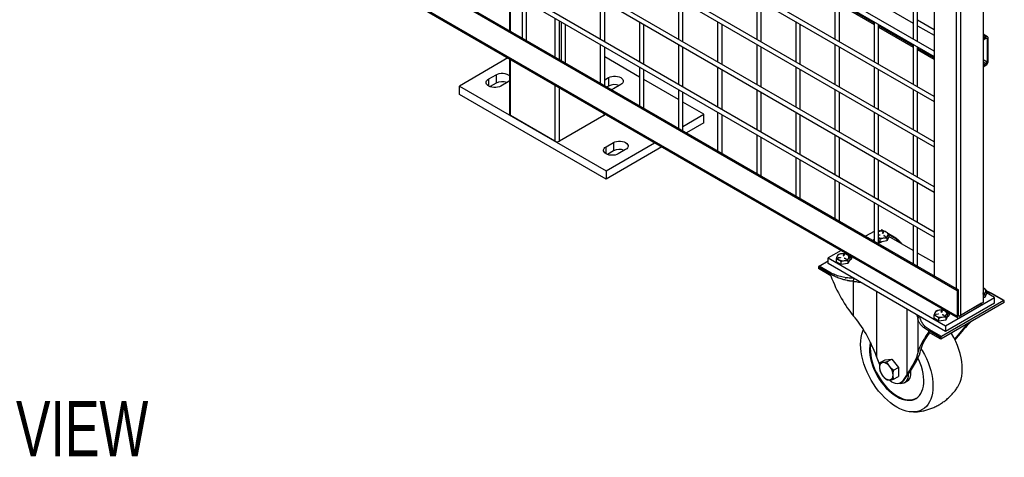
# Model space of a CAD drawing. Header units: inches. Extents: x 0.2 to 10.8, y 0.2 to 8.2.
# Tile 29 of 42: x 8.116 to 9.599, y 4.278 to 4.937. Entities that reach past the tile are written whole.
import ezdxf

# ---------------------------------------------------------------- set-up
doc = ezdxf.new("R2010")
doc.units = ezdxf.units.IN
doc.header["$MEASUREMENT"] = 0
doc.layers.add('DIMENSIONS', color=140, linetype='Continuous', lineweight=25)
doc.styles.add('SLDTEXTSTYLE0', font='TXT', dxfattribs={"width": 0.7})

# ---------------------------------------------------------------- blocks, each defined once
blk = doc.blocks.new('SW_NOTE_0')
at = {"layer": 'DIMENSIONS', "color": 0, "insert": (0, 0.859), "char_height": 0.66667, "attachment_point": 1, "style": 'SLDTEXTSTYLE0'}
blk.add_mtext('ISOMETRIC VIEW', dxfattribs=at)
blk = doc.blocks.new('ISOMETRIC_VIEW')
at = {"layer": 'DIMENSIONS', "color": 140}
blk.add_blockref('SW_NOTE_0', (0, -0.097), dxfattribs=at)

msp = doc.modelspace()

# ---------------------------------------------------------------- linework, layer by layer
for p, q in [((9.56671, 6.75262), (9.56671, 4.51138)), ((9.53327, 4.49208), (9.53327, 6.73332)), ((9.49305, 6.71009), (9.49305, 4.55146)), ((9.52648, 6.69079), (9.52648, 4.53216)), ((9.49305, 4.88948), (8.19144, 5.64088)), ((8.19144, 5.63318), (9.49305, 4.88178)), ((9.49305, 4.82143), (8.19144, 5.57284)), ((8.19144, 5.56514), (9.49305, 4.81374)), ((9.49305, 4.75339), (8.19144, 5.50479)), ((8.19144, 5.49709), (9.49305, 4.74569)), ((9.49305, 4.68534), (8.19144, 5.43674)), ((8.19144, 5.42905), (9.49305, 4.67765)), ((9.49305, 4.6173), (8.19144, 5.3687)), ((8.19144, 5.361), (9.49305, 4.6096)), ((8.15249, 5.32535), (9.52988, 4.5302)), ((9.52776, 4.52898), (8.15037, 5.32412)), ((9.52776, 4.49037), (8.15037, 5.28551)), ((8.15137, 5.28332), (9.52875, 4.48817)), ((8.85367, 4.97871), (8.85367, 4.92057)), ((8.85514, 4.91972), (8.85514, 4.97786)), ((8.87231, 4.96795), (8.87231, 4.90981)), ((8.87898, 4.90596), (8.87898, 4.9641)), ((8.99016, 4.96796), (8.99016, 4.90761)), ((8.99683, 4.90376), (8.99683, 4.96411)), ((8.99684, 4.90375), (8.99684, 4.9641)), ((9.10801, 4.96797), (9.10801, 4.90762)), ((9.11468, 4.90377), (9.11468, 4.96412)), ((9.22586, 4.96798), (9.22586, 4.90763)), ((9.23253, 4.90378), (9.23253, 4.96413)), ((9.34371, 4.96799), (9.34371, 4.90764)), ((9.35038, 4.90379), (9.35038, 4.96414)), ((9.40264, 4.93161), (9.35038, 4.96178)), ((9.35038, 4.96005), (9.40264, 4.92989)), ((9.40931, 4.96196), (9.46156, 4.93179)), ((9.46156, 4.968), (9.46156, 4.90765)), ((9.46823, 4.90381), (9.46823, 4.96415)), ((8.92172, 4.93942), (8.92172, 4.88128)), ((8.92879, 4.8772), (8.92879, 4.93534)), ((8.93123, 4.93393), (8.93123, 4.87579)), ((8.9379, 4.87194), (8.9379, 4.93008)), ((9.04909, 4.93394), (9.04909, 4.87359)), ((9.05575, 4.86974), (9.05575, 4.93009)), ((9.16694, 4.93395), (9.16694, 4.8736)), ((9.1736, 4.86976), (9.1736, 4.9301)), ((9.28479, 4.93396), (9.28479, 4.87362)), ((9.29145, 4.86977), (9.29145, 4.93011)), ((9.40264, 4.93397), (9.40264, 4.87363)), ((9.40931, 4.86978), (9.40931, 4.93013)), ((9.46156, 4.8976), (9.40931, 4.92776)), ((9.40931, 4.92604), (9.46156, 4.89587)), ((9.49305, 4.92195), (9.46823, 4.93627)), ((9.46823, 4.92794), (9.49305, 4.91361)), ((9.57352, 4.91141), (9.56671, 4.91534)), ((9.56671, 4.91361), (9.57096, 4.91115)), ((9.57096, 4.91115), (9.56671, 4.9087)), ((8.99016, 4.89991), (8.99016, 4.84177)), ((8.99683, 4.83792), (8.99683, 4.89606)), ((8.99684, 4.83791), (8.99684, 4.89605)), ((9.10801, 4.89992), (9.10801, 4.83958)), ((9.11468, 4.83573), (9.11468, 4.89607)), ((9.22586, 4.89993), (9.22586, 4.83959)), ((9.23253, 4.83574), (9.23253, 4.89609)), ((9.34371, 4.89995), (9.34371, 4.8396)), ((9.35038, 4.83575), (9.35038, 4.8961)), ((9.46156, 4.89996), (9.46156, 4.83961)), ((9.46823, 4.83576), (9.46823, 4.89611)), ((9.56671, 4.90657), (9.57096, 4.90903)), ((9.57273, 4.90801), (9.57096, 4.90903)), ((9.57273, 4.90801), (9.57273, 4.87381)), ((9.57457, 4.87488), (9.57457, 4.90907)), ((9.04909, 4.85075), (8.99684, 4.88091)), ((9.49305, 4.87942), (9.46823, 4.89375)), ((9.46823, 4.89202), (9.49305, 4.87769)), ((8.85105, 4.8794), (8.77794, 4.8372)), ((8.85367, 4.87788), (8.85367, 4.79468)), ((8.85514, 4.79263), (8.85514, 4.87704)), ((9.04909, 4.8659), (9.04909, 4.80776)), ((9.16694, 4.86591), (9.16694, 4.80556)), ((9.28479, 4.86592), (9.28479, 4.80557)), ((9.40264, 4.86593), (9.40264, 4.80558)), ((9.56671, 4.87729), (9.57273, 4.87381)), ((9.57096, 4.87075), (9.56671, 4.87321)), ((9.57096, 4.87075), (9.56671, 4.8683)), ((9.56671, 4.86617), (9.57096, 4.86863)), ((8.82214, 4.84783), (8.83319, 4.85421)), ((8.83319, 4.85421), (8.83319, 4.84145)), ((8.99684, 4.84663), (9.0026, 4.84995)), ((9.0026, 4.84995), (9.0026, 4.83719)), ((9.05575, 4.80391), (9.05575, 4.86205)), ((9.1736, 4.80171), (9.1736, 4.86206)), ((9.29145, 4.80172), (9.29145, 4.86207)), ((9.40931, 4.80173), (9.40931, 4.86208)), ((8.77794, 4.8372), (8.99891, 4.70963)), ((8.77794, 4.82444), (8.77794, 4.8372)), ((8.82214, 4.8372), (8.82214, 4.84783)), ((8.83319, 4.84145), (8.82417, 4.83624)), ((8.8516, 4.84357), (8.84055, 4.8372)), ((8.92172, 4.8386), (8.92172, 4.7542)), ((9.0026, 4.83719), (9.00034, 4.83589)), ((9.02101, 4.83932), (9.00996, 4.83294)), ((9.10801, 4.81674), (9.05575, 4.84691)), ((8.99891, 4.69687), (8.77794, 4.82444)), ((8.92879, 4.7542), (8.92879, 4.83452)), ((9.10801, 4.83188), (9.10801, 4.77374)), ((9.11468, 4.76989), (9.11468, 4.82803)), ((9.22586, 4.83189), (9.22586, 4.77154)), ((9.23253, 4.76769), (9.23253, 4.82804)), ((9.34371, 4.8319), (9.34371, 4.77155)), ((9.35038, 4.7677), (9.35038, 4.82805)), ((9.46156, 4.83191), (9.46156, 4.77156)), ((9.46823, 4.76772), (9.46823, 4.82806)), ((9.14623, 4.79468), (9.11468, 4.81289)), ((8.92172, 4.7542), (8.85514, 4.79263)), ((8.99538, 4.79263), (8.92879, 4.7542)), ((8.99538, 4.79608), (8.99538, 4.79263)), ((8.99684, 4.79468), (8.99684, 4.79523)), ((9.11468, 4.77646), (9.14623, 4.79468)), ((9.14623, 4.78192), (9.14623, 4.79468)), ((9.16694, 4.79786), (9.16694, 4.73972)), ((9.1736, 4.73587), (9.1736, 4.79401)), ((9.28479, 4.79787), (9.28479, 4.73753)), ((9.29145, 4.73368), (9.29145, 4.79402)), ((9.40264, 4.79788), (9.40264, 4.73754)), ((9.40931, 4.73369), (9.40931, 4.79403)), ((9.14623, 4.78192), (9.12004, 4.7668)), ((9.22586, 4.76384), (9.22586, 4.70571)), ((9.34371, 4.76386), (9.34371, 4.70351)), ((9.46156, 4.76387), (9.46156, 4.70352)), ((8.99891, 4.74578), (9.00996, 4.75215)), ((8.99891, 4.70963), (9.07202, 4.75184)), ((9.00996, 4.75215), (9.00996, 4.7394)), ((9.23253, 4.70186), (9.23253, 4.76)), ((9.35038, 4.69966), (9.35038, 4.76001)), ((9.46823, 4.69967), (9.46823, 4.76002)), ((8.99891, 4.73515), (8.99891, 4.74578)), ((9.08307, 4.74546), (8.99891, 4.69687)), ((9.00996, 4.7394), (9.00094, 4.73419)), ((9.02838, 4.74152), (9.01733, 4.73515)), ((9.28479, 4.72983), (9.28479, 4.67169)), ((9.29145, 4.66784), (9.29145, 4.72598)), ((9.40264, 4.72984), (9.40264, 4.66949)), ((9.40931, 4.66564), (9.40931, 4.72599)), ((8.99891, 4.70963), (8.99891, 4.69687)), ((9.34371, 4.69581), (9.34371, 4.63767)), ((9.35038, 4.63382), (9.35038, 4.69196)), ((9.46156, 4.69582), (9.46156, 4.63547)), ((9.46823, 4.63163), (9.46823, 4.69197)), ((9.40264, 4.66179), (9.40264, 4.60365)), ((9.40931, 4.59981), (9.40931, 4.65794)), ((9.46156, 4.62778), (9.46156, 4.56964)), ((9.40264, 4.61832), (9.38994, 4.61099)), ((9.41167, 4.61847), (9.40931, 4.61983)), ((9.41229, 4.61864), (9.40931, 4.61779)), ((9.40931, 4.6129), (9.41079, 4.61313)), ((9.41093, 4.61282), (9.40931, 4.61257)), ((9.41079, 4.6128), (9.41079, 4.61313)), ((9.41097, 4.61888), (9.41373, 4.62047)), ((9.41373, 4.62047), (9.41671, 4.61875)), ((9.41759, 4.61868), (9.41438, 4.62053)), ((9.4154, 4.61579), (9.4162, 4.61752)), ((9.4154, 4.61571), (9.4154, 4.61579)), ((9.4162, 4.61718), (9.41548, 4.61563)), ((9.41673, 4.61743), (9.41593, 4.61571)), ((9.4162, 4.61752), (9.4162, 4.61718)), ((9.43279, 4.6099), (9.42459, 4.61464)), ((9.42481, 4.61447), (9.42481, 4.60982)), ((9.42481, 4.61407), (9.43214, 4.60984)), ((9.46823, 4.56579), (9.46823, 4.62393)), ((9.40931, 4.60901), (9.41192, 4.60703)), ((9.41192, 4.60238), (9.40931, 4.60389)), ((9.40931, 4.60189), (9.4094, 4.60196)), ((9.4094, 4.60384), (9.4094, 4.60083)), ((9.41192, 4.60238), (9.41192, 4.60703)), ((9.42209, 4.60395), (9.41192, 4.60238)), ((9.41432, 4.60275), (9.41279, 4.60187)), ((9.41942, 4.61059), (9.41723, 4.61185)), ((9.41761, 4.61207), (9.4198, 4.61081)), ((9.41761, 4.61173), (9.41761, 4.61207)), ((9.41967, 4.61054), (9.41761, 4.61173)), ((9.4198, 4.61081), (9.4198, 4.61059)), ((9.42481, 4.60982), (9.42209, 4.60395)), ((9.42209, 4.6086), (9.42209, 4.60395)), ((9.46156, 4.58967), (9.42481, 4.61088)), ((9.35297, 4.58965), (9.33363, 4.57848)), ((9.35647, 4.58177), (9.35728, 4.5835)), ((9.35728, 4.58316), (9.35656, 4.58161)), ((9.3578, 4.58342), (9.357, 4.58169)), ((9.35728, 4.5835), (9.35728, 4.58316)), ((9.49305, 4.57149), (9.46823, 4.58582)), ((9.31982, 4.56625), (9.33363, 4.57423)), ((9.33363, 4.57848), (9.5104, 4.47643)), ((9.33363, 4.56998), (9.33363, 4.57848)), ((9.5104, 4.46792), (9.33363, 4.56998)), ((9.34556, 4.57731), (9.34556, 4.57266)), ((9.353, 4.56836), (9.34556, 4.57266)), ((9.34887, 4.57865), (9.35187, 4.57911)), ((9.34887, 4.57834), (9.34887, 4.57865)), ((9.35201, 4.57881), (9.34901, 4.57834)), ((9.35187, 4.57878), (9.35187, 4.57911)), ((9.353, 4.56836), (9.353, 4.57301)), ((9.36317, 4.56993), (9.353, 4.56836)), ((9.35647, 4.58169), (9.35647, 4.58177)), ((9.36049, 4.57657), (9.3583, 4.57783)), ((9.35869, 4.57806), (9.36088, 4.57679)), ((9.35869, 4.57772), (9.35869, 4.57806)), ((9.36075, 4.57653), (9.35869, 4.57772)), ((9.36088, 4.57679), (9.36088, 4.57657)), ((9.36589, 4.5758), (9.36317, 4.56993)), ((9.36317, 4.57458), (9.36317, 4.56993)), ((9.36677, 4.5753), (9.36525, 4.57442)), ((9.36589, 4.58045), (9.36589, 4.5758)), ((9.33731, 4.55403), (9.31889, 4.56466)), ((9.31889, 4.56466), (9.31889, 4.56232)), ((9.33731, 4.55169), (9.31889, 4.56232)), ((9.33823, 4.55562), (9.31982, 4.56625)), ((9.33731, 4.55169), (9.33731, 4.55403)), ((9.37181, 4.49095), (9.37181, 4.54315)), ((9.40632, 4.52801), (9.40632, 4.43022)), ((9.52988, 4.5302), (9.52776, 4.52898)), ((9.52776, 4.52898), (9.52776, 4.49037)), ((9.52988, 4.49159), (9.52988, 4.5302)), ((9.56841, 4.53224), (9.56671, 4.53292)), ((9.56671, 4.526), (9.56712, 4.52577)), ((9.56699, 4.5255), (9.56671, 4.52566)), ((9.56673, 4.52554), (9.56671, 4.52556)), ((9.56671, 4.52349), (9.5694, 4.52356)), ((9.56712, 4.52577), (9.56712, 4.52554)), ((9.57213, 4.52478), (9.5694, 4.51891)), ((9.5694, 4.52356), (9.5694, 4.51891)), ((9.57213, 4.52943), (9.57213, 4.52478)), ((9.57213, 4.52812), (9.57946, 4.5248)), ((9.58406, 4.51895), (9.57213, 4.52584)), ((9.57946, 4.5248), (9.59787, 4.51417)), ((9.59852, 4.51423), (9.58011, 4.52486)), ((9.59879, 4.5113), (9.50304, 4.45602)), ((9.59787, 4.51417), (9.50396, 4.45995)), ((9.5104, 4.47643), (9.58406, 4.51895)), ((9.58406, 4.51045), (9.5104, 4.46792)), ((9.56458, 4.51016), (9.53115, 4.49086)), ((9.56671, 4.51138), (9.53327, 4.49208)), ((9.56458, 4.50771), (9.56458, 4.51016)), ((9.5694, 4.51891), (9.56671, 4.51849)), ((9.58406, 4.51045), (9.58406, 4.51895)), ((9.59879, 4.5113), (9.59879, 4.51363)), ((9.45244, 4.40359), (9.45244, 4.50138)), ((9.49619, 4.49361), (9.49918, 4.49407)), ((9.49918, 4.49374), (9.49918, 4.49407)), ((9.50379, 4.49673), (9.50459, 4.49846)), ((9.50379, 4.49665), (9.50379, 4.49673)), ((9.50459, 4.49812), (9.50387, 4.49657)), ((9.50512, 4.49837), (9.50432, 4.49665)), ((9.50459, 4.49846), (9.50459, 4.49812)), ((9.5132, 4.49541), (9.5132, 4.49076)), ((9.53115, 4.48841), (9.56458, 4.50771)), ((9.46853, 4.48731), (9.46853, 4.43512)), ((9.49287, 4.49226), (9.49287, 4.48761)), ((9.50031, 4.48332), (9.49287, 4.48761)), ((9.49619, 4.4933), (9.49619, 4.49361)), ((9.49932, 4.49376), (9.49633, 4.4933)), ((9.50031, 4.48332), (9.50031, 4.48797)), ((9.51048, 4.48489), (9.50031, 4.48332)), ((9.50781, 4.49153), (9.50561, 4.49279)), ((9.506, 4.49301), (9.50819, 4.49175)), ((9.506, 4.49267), (9.506, 4.49301)), ((9.50806, 4.49148), (9.506, 4.49267)), ((9.50819, 4.49175), (9.50819, 4.49153)), ((9.5132, 4.49076), (9.51048, 4.48489)), ((9.51048, 4.48954), (9.51048, 4.48489)), ((9.51409, 4.49026), (9.51256, 4.48938)), ((9.53115, 4.49086), (9.53041, 4.49129)), ((9.50304, 4.45836), (9.48462, 4.46899)), ((9.48462, 4.46899), (9.48462, 4.46665)), ((9.50304, 4.45602), (9.48462, 4.46665)), ((9.50396, 4.45995), (9.48554, 4.47058)), ((9.5104, 4.47643), (9.5104, 4.46792)), ((9.50304, 4.45602), (9.50304, 4.45836)), ((9.41123, 4.41739), (9.40632, 4.43022)), ((9.41186, 4.42096), (9.41925, 4.42523)), ((9.41925, 4.42523), (9.42938, 4.42613)), ((9.42199, 4.42187), (9.42938, 4.42613)), ((9.42938, 4.42613), (9.43951, 4.41353)), ((9.43212, 4.40927), (9.43951, 4.41353)), ((9.43951, 4.41353), (9.43951, 4.40003)), ((9.44818, 4.39478), (9.45539, 4.40529)), ((9.43212, 4.39576), (9.43951, 4.40003)), ((9.44227, 4.3903), (9.44522, 4.392)), ((9.45244, 4.40359), (9.44523, 4.39308)), ((9.44523, 4.39308), (9.44818, 4.39478)), ((9.44812, 4.39037), (9.45217, 4.39271))]:
    msp.add_line(p, q)
at = {"flags": 128}
for points in [[(8.83319, 4.85421), (8.83547, 4.85525), (8.83809, 4.85598), (8.84094, 4.85636), (8.84385, 4.85636), (8.84669, 4.85598), (8.84932, 4.85525), (8.8516, 4.85421), (8.85342, 4.85289), (8.85367, 4.85265)], [(9.0026, 4.84995), (9.00488, 4.851), (9.0075, 4.85173), (9.01035, 4.85211), (9.01326, 4.85211), (9.0161, 4.85173), (9.01873, 4.851), (9.02101, 4.84995), (9.02283, 4.84864), (9.02409, 4.84712), (9.02474, 4.84548), (9.02474, 4.8438), (9.02409, 4.84216), (9.02283, 4.84064), (9.02101, 4.83932)], [(8.84055, 4.8372), (8.83827, 4.83615), (8.83565, 4.83542), (8.8328, 4.83504), (8.82989, 4.83504), (8.82704, 4.83542), (8.82442, 4.83615), (8.82214, 4.8372), (8.82032, 4.83851), (8.81905, 4.84003), (8.81841, 4.84167), (8.81841, 4.84335), (8.81905, 4.84499), (8.82032, 4.84651), (8.82214, 4.84783)], [(8.85367, 4.84513), (8.85342, 4.84489), (8.8516, 4.84357)], [(9.00996, 4.83294), (9.00768, 4.8319), (9.00743, 4.8318)], [(9.00996, 4.75215), (9.01224, 4.7532), (9.01487, 4.75393), (9.01771, 4.75431), (9.02063, 4.75431), (9.02347, 4.75393), (9.0261, 4.7532), (9.02838, 4.75215), (9.0302, 4.75084), (9.03146, 4.74932), (9.03211, 4.74768), (9.03211, 4.746), (9.03146, 4.74436), (9.0302, 4.74284), (9.02838, 4.74152)], [(9.01733, 4.73515), (9.01505, 4.7341), (9.01242, 4.73337), (9.00958, 4.73299), (9.00666, 4.73299), (9.00382, 4.73337), (9.00119, 4.7341), (8.99891, 4.73515), (8.9971, 4.73646), (8.99583, 4.73798), (8.99518, 4.73962), (8.99518, 4.7413), (8.99583, 4.74294), (8.9971, 4.74446), (8.99891, 4.74578)], [(9.41079, 4.61313), (9.4109, 4.61313), (9.411, 4.61311), (9.41108, 4.61307), (9.41113, 4.61302), (9.41113, 4.61296), (9.4111, 4.6129), (9.41103, 4.61285), (9.41093, 4.61282)], [(9.41279, 4.60187), (9.41115, 4.60118), (9.4094, 4.60083)], [(9.34901, 4.57834), (9.34891, 4.57834), (9.34881, 4.57836), (9.34873, 4.5784), (9.34868, 4.57846), (9.34867, 4.57852), (9.34871, 4.57857), (9.34878, 4.57862), (9.34887, 4.57865)], [(9.35187, 4.57911), (9.35197, 4.57912), (9.35207, 4.5791), (9.35215, 4.57906), (9.3522, 4.579), (9.35221, 4.57894), (9.35217, 4.57888), (9.3521, 4.57883), (9.35201, 4.57881)], [(9.36463, 4.58143), (9.36513, 4.5813), (9.36677, 4.58061), (9.36797, 4.57966), (9.3686, 4.57854), (9.3686, 4.57737), (9.36797, 4.57625), (9.36677, 4.5753)], [(9.56671, 4.53301), (9.56751, 4.53269), (9.56841, 4.53224)], [(9.49918, 4.49407), (9.49929, 4.49407), (9.49939, 4.49405), (9.49947, 4.49401), (9.49952, 4.49396), (9.49952, 4.4939), (9.49949, 4.49384), (9.49942, 4.49379), (9.49932, 4.49376)], [(9.51195, 4.49638), (9.51244, 4.49625), (9.51409, 4.49556), (9.51528, 4.49461), (9.51591, 4.4935), (9.51591, 4.49232), (9.51528, 4.49121), (9.51409, 4.49026)], [(9.49633, 4.4933), (9.49622, 4.4933), (9.49612, 4.49332), (9.49604, 4.49336), (9.49599, 4.49341), (9.49599, 4.49347), (9.49602, 4.49353), (9.49609, 4.49358), (9.49619, 4.49361)], [(9.43675, 4.35394), (9.432, 4.35692), (9.42728, 4.36036), (9.42264, 4.36423), (9.4181, 4.3685), (9.41371, 4.37313), (9.40949, 4.3781), (9.40548, 4.38337), (9.40171, 4.38889), (9.3982, 4.39462), (9.39499, 4.40053), (9.3921, 4.40655), (9.38954, 4.41266), (9.38735, 4.4188), (9.38553, 4.42492), (9.3841, 4.43098), (9.38307, 4.43694), (9.38245, 4.44274), (9.38224, 4.44835), (9.38245, 4.45371), (9.38307, 4.4588), (9.3841, 4.46356), (9.38553, 4.46798), (9.38661, 4.47052)], [(9.52915, 4.3852), (9.53034, 4.38728), (9.53216, 4.3913), (9.53359, 4.39571), (9.53462, 4.40048), (9.53524, 4.40556), (9.53545, 4.41093), (9.53524, 4.41653), (9.53462, 4.42234), (9.53359, 4.42829), (9.53216, 4.43435), (9.53034, 4.44048), (9.52814, 4.44661), (9.52559, 4.45272), (9.52269, 4.45875), (9.51948, 4.46465), (9.51911, 4.46529)], [(9.39713, 4.45139), (9.39689, 4.45039), (9.39618, 4.44617), (9.39588, 4.44165), (9.39598, 4.43689), (9.39649, 4.43192), (9.39739, 4.42681), (9.39869, 4.4216), (9.40037, 4.41635), (9.40241, 4.41109), (9.40478, 4.4059), (9.40748, 4.40081), (9.41047, 4.39589), (9.41372, 4.39117), (9.41719, 4.38671), (9.42087, 4.38255), (9.4247, 4.37873), (9.42865, 4.37529), (9.43268, 4.37226), (9.43675, 4.36967)], [(9.39779, 4.45003), (9.39729, 4.4468), (9.39698, 4.44229), (9.39709, 4.43752), (9.39759, 4.43256), (9.3985, 4.42745), (9.3998, 4.42224), (9.40147, 4.41698), (9.40351, 4.41173), (9.40589, 4.40654), (9.40859, 4.40145), (9.41157, 4.39653), (9.41482, 4.39181), (9.4183, 4.38735), (9.42197, 4.38319), (9.4258, 4.37937), (9.42975, 4.37592), (9.43378, 4.3729), (9.43785, 4.37031)], [(9.47343, 4.44226), (9.47529, 4.43914), (9.4785, 4.43323), (9.48139, 4.42721), (9.48395, 4.4211), (9.48615, 4.41496), (9.48796, 4.40884), (9.48939, 4.40278), (9.49042, 4.39682), (9.49104, 4.39102), (9.49125, 4.38541), (9.49104, 4.38005), (9.49042, 4.37496), (9.48939, 4.3702), (9.48796, 4.36579), (9.48615, 4.36176), (9.48395, 4.35816), (9.48139, 4.355), (9.4785, 4.35232), (9.47529, 4.35012), (9.47178, 4.34844), (9.46801, 4.34727), (9.464, 4.34664), (9.45978, 4.34654), (9.45539, 4.34697), (9.45085, 4.34794), (9.44621, 4.34943), (9.4415, 4.35144), (9.43675, 4.35394)], [(9.43675, 4.36967), (9.44082, 4.36756), (9.44485, 4.36593), (9.4488, 4.36482), (9.45262, 4.36421), (9.4563, 4.36414), (9.45977, 4.36458), (9.46302, 4.36555), (9.46601, 4.36703), (9.46871, 4.369), (9.47109, 4.37145), (9.47312, 4.37434), (9.4748, 4.37767), (9.4761, 4.38138), (9.477, 4.38544), (9.47751, 4.38982), (9.47761, 4.39447), (9.47731, 4.39933), (9.4766, 4.40438), (9.4755, 4.40954), (9.47401, 4.41479), (9.47215, 4.42005), (9.46994, 4.42528), (9.46874, 4.4278)], [(9.45217, 4.39271), (9.45316, 4.39336), (9.45489, 4.39504), (9.45628, 4.39717), (9.45729, 4.39971), (9.4579, 4.40262), (9.45811, 4.40583), (9.45793, 4.40905)], [(9.44523, 4.39308), (9.4437, 4.39134), (9.44185, 4.39007), (9.43971, 4.38932), (9.43734, 4.38909), (9.43479, 4.3894), (9.43212, 4.39024), (9.42938, 4.39158), (9.42664, 4.39339), (9.42516, 4.39459)], [(9.45405, 4.40334), (9.45385, 4.40028), (9.45323, 4.39737), (9.45222, 4.39483), (9.45084, 4.3927), (9.44911, 4.39103), (9.44706, 4.38984), (9.44475, 4.38918), (9.44221, 4.38905), (9.43988, 4.38936)], [(9.44522, 4.392), (9.44665, 4.39304), (9.44818, 4.39478)], [(9.43785, 4.37031), (9.44192, 4.3682), (9.44595, 4.36657), (9.4499, 4.36545), (9.45373, 4.36485), (9.4574, 4.36477), (9.46088, 4.36522), (9.46413, 4.36619), (9.4662, 4.36714)]]:
    msp.add_lwpolyline(points, dxfattribs=at)
for centre, radius, start, end in [((9.57237, 4.90943), 0.00223, 350.78596, 129.20329), ((9.57165, 4.90818), 0.00109, 350.78596, 129.20329), ((9.56674, 4.87523), 0.00784, 302.60548, 357.39452), ((9.56889, 4.87399), 0.00384, 302.60548, 357.39452), ((8.84245, 4.82351), 0.02019, 69.36138, 117.32043), ((9.01186, 4.81925), 0.02019, 69.36138, 117.32043), ((8.85617, 4.79492), 0.00251, 185.6948, 245.62534), ((8.99434, 4.79492), 0.00251, 294.37466, 354.3052), ((8.92526, 4.76102), 0.00769, 242.60967, 297.39033), ((9.01923, 4.72146), 0.02019, 69.36138, 117.32043), ((9.41417, 4.60595), 0.01284, 98.43447, 112.28415), ((9.41466, 4.60486), 0.01399, 62.64283, 99.7711), ((9.41411, 4.61994), 0.000655, 65.69288, 125.61758), ((9.41568, 4.61585), 0.000288, 193.12958, 329.28434), ((9.41645, 4.61737), 0.000288, 13.12958, 149.28434), ((9.41647, 4.61694), 0.000355, 60.51791, 139.35291), ((9.41967, 4.61353), 0.00401, 340.539, 69.25792), ((9.4044, 4.60443), 0.00269, 130.96702, 185.33219), ((9.41464, 4.6228), 0.01452, 248.45401, 279.39585), ((9.41651, 4.61678), 0.00832, 273.4335, 326.56112), ((9.41742, 4.61196), 0.000223, 29.99731, 209.99731), ((9.41742, 4.61136), 0.000424, 62.84443, 98.59734), ((9.41961, 4.6107), 0.000223, 209.99731, 29.99731), ((9.43252, 4.60934), 0.000624, 64.04522, 127.25323), ((9.35386, 4.57632), 0.00832, 93.4335, 146.56112), ((9.35574, 4.57084), 0.01399, 62.64283, 99.7711), ((9.35752, 4.58335), 0.000288, 13.12958, 149.28434), ((9.35754, 4.58293), 0.000355, 60.51791, 139.35291), ((9.36075, 4.57952), 0.00401, 340.539, 69.25792), ((9.3507, 4.57957), 0.00401, 160.539, 249.25792), ((9.35571, 4.58825), 0.01399, 242.64283, 279.7711), ((9.35675, 4.58184), 0.000288, 193.12958, 329.28434), ((9.35758, 4.58277), 0.00832, 273.4335, 326.56112), ((9.35849, 4.57794), 0.000223, 29.99731, 209.99731), ((9.35849, 4.57734), 0.000424, 62.84443, 98.59734), ((9.36069, 4.57668), 0.000223, 209.99731, 29.99731), ((9.32089, 4.56457), 0.002, 122.60548, 177.39452), ((9.33931, 4.55394), 0.002, 122.60548, 177.39452), ((9.35829, 4.55003), 0.0027, 295.07677, 353.61556), ((9.56486, 4.53061), 0.00684, 285.62736, 329.64651), ((9.56693, 4.52565), 0.000223, 209.99731, 29.99731), ((9.56699, 4.52849), 0.00401, 340.539, 69.25792), ((9.57984, 4.52426), 0.000655, 65.69288, 125.61758), ((9.59823, 4.51373), 0.000569, 350.78596, 129.20329), ((9.49801, 4.49453), 0.00401, 160.539, 249.25792), ((9.50118, 4.49128), 0.00832, 93.4335, 146.56112), ((9.50305, 4.4858), 0.01399, 62.64283, 99.7711), ((9.50407, 4.49679), 0.000288, 193.12958, 329.28434), ((9.50484, 4.49831), 0.000288, 13.12958, 149.28434), ((9.50486, 4.49788), 0.000355, 60.51791, 139.35291), ((9.50806, 4.49448), 0.00401, 340.539, 69.25792), ((9.47169, 4.48696), 0.00318, 88.4734, 173.58396), ((9.50302, 4.50321), 0.01399, 242.64283, 279.7711), ((9.5049, 4.49773), 0.00832, 273.4335, 326.56112), ((9.50581, 4.4929), 0.000223, 29.99731, 209.99731), ((9.50581, 4.4923), 0.000424, 62.84443, 98.59734), ((9.508, 4.49164), 0.000223, 209.99731, 29.99731), ((9.52983, 4.49003), 0.0021, 170.78596, 309.20329), ((9.53065, 4.49147), 0.000786, 170.78596, 309.20329), ((9.53002, 4.49819), 0.00692, 269.11372, 298.04964), ((9.48662, 4.4689), 0.002, 122.60548, 177.39452), ((9.50504, 4.45827), 0.002, 122.60548, 177.39452), ((9.41718, 4.4147), 0.0063, 100.54678, 189.25188), ((9.41524, 4.40784), 0.01307, 33.43491, 86.57046), ((9.43292, 4.4147), 0.02198, 182.63929, 219.77207), ((9.40925, 4.40098), 0.02198, 2.63929, 39.77207), ((9.42693, 4.40784), 0.01307, 213.43491, 266.57046), ((9.425, 4.40098), 0.0063, 280.54678, 9.25188)]:
    msp.add_arc(centre, radius, start, end)
for centre, major_axis, ratio, start_param, end_param in [((9.37666, 4.57441), (-0.03618, 0.10421), 0.4057801, 1.6484085, 2.3465402), ((9.36696, 4.4075), (-0.03618, 0.10421), 0.4057801, 4.7900011, 5.4881328), ((9.55072, 4.46032), (0.0583, 0.06518), 0.2057301, 1.4557217, 1.8109396), ((9.55072, 4.46032), (0.05424, 0.06064), 0.2057301, 1.4319779, 1.8362891), ((9.54102, 4.49921), (0.05424, 0.06064), 0.2057301, 4.5735705, 4.6100665), ((9.52398, 4.48937), (0.05424, 0.06064), 0.2057301, 2.1301096, 2.8282413), ((9.52398, 4.48937), (0.05018, 0.0561), 0.2057301, 2.1766808, 2.8282413), ((9.41309, 4.38087), (0.05424, 0.06064), 0.2057301, 5.2717022, 5.9698339), ((9.41309, 4.38087), (0.0583, 0.06518), 0.2057301, 5.2717022, 5.9698339)]:
    msp.add_ellipse(centre, major_axis=major_axis, ratio=ratio, start_param=start_param, end_param=end_param)
for points in [[(9.41737, 4.61877), (9.41571, 4.61891), (9.41402, 4.61891), (9.41229, 4.61864)], [(9.42109, 4.61728), (9.41982, 4.61802), (9.41859, 4.61847), (9.41737, 4.61877)], [(9.42481, 4.61447), (9.4236, 4.61558), (9.42236, 4.61655), (9.42109, 4.61728)], [(9.42345, 4.6122), (9.42392, 4.6132), (9.42437, 4.61392), (9.42481, 4.61447)], [(9.41192, 4.60703), (9.41359, 4.60769), (9.41527, 4.60821), (9.41701, 4.60848)], [(9.41701, 4.60848), (9.41874, 4.60875), (9.42043, 4.60875), (9.42209, 4.6086)], [(9.42209, 4.6086), (9.42254, 4.60996), (9.42299, 4.6112), (9.42345, 4.6122)], [(9.34828, 4.58318), (9.34784, 4.58262), (9.34738, 4.58191), (9.34692, 4.58091)], [(9.35336, 4.58463), (9.35163, 4.58436), (9.34994, 4.58384), (9.34828, 4.58318)], [(9.35845, 4.58475), (9.35679, 4.5849), (9.3551, 4.5849), (9.35336, 4.58463)], [(9.36217, 4.58327), (9.3609, 4.584), (9.35966, 4.58445), (9.35845, 4.58475)], [(9.36589, 4.58045), (9.36467, 4.58156), (9.36344, 4.58253), (9.36217, 4.58327)], [(9.34692, 4.58091), (9.34645, 4.5799), (9.346, 4.57867), (9.34556, 4.57731)], [(9.34556, 4.57731), (9.34677, 4.57701), (9.34801, 4.57656), (9.34928, 4.57582)], [(9.34928, 4.57582), (9.35055, 4.57509), (9.35178, 4.57412), (9.353, 4.57301)], [(9.353, 4.57301), (9.35466, 4.57367), (9.35635, 4.57419), (9.35808, 4.57446)], [(9.35808, 4.57446), (9.35982, 4.57473), (9.3615, 4.57473), (9.36317, 4.57458)], [(9.36317, 4.57458), (9.36361, 4.57595), (9.36406, 4.57718), (9.36453, 4.57818)], [(9.36453, 4.57818), (9.36499, 4.57918), (9.36544, 4.5799), (9.36589, 4.58045)], [(9.57213, 4.52943), (9.57091, 4.53053), (9.56968, 4.53151), (9.56841, 4.53224)], [(9.5694, 4.52356), (9.56985, 4.52492), (9.5703, 4.52616), (9.57077, 4.52716)], [(9.57077, 4.52716), (9.57123, 4.52816), (9.57168, 4.52887), (9.57213, 4.52943)], [(9.49423, 4.49586), (9.49377, 4.49486), (9.49332, 4.49363), (9.49287, 4.49226)], [(9.49559, 4.49813), (9.49515, 4.49758), (9.4947, 4.49687), (9.49423, 4.49586)], [(9.50068, 4.49958), (9.49894, 4.49932), (9.49726, 4.4988), (9.49559, 4.49813)], [(9.50576, 4.49971), (9.5041, 4.49985), (9.50241, 4.49985), (9.50068, 4.49958)], [(9.50948, 4.49822), (9.50821, 4.49896), (9.50698, 4.49941), (9.50576, 4.49971)], [(9.5132, 4.49541), (9.51199, 4.49652), (9.51075, 4.49749), (9.50948, 4.49822)], [(9.51184, 4.49314), (9.51231, 4.49414), (9.51276, 4.49486), (9.5132, 4.49541)], [(9.49287, 4.49226), (9.49409, 4.49197), (9.49532, 4.49151), (9.49659, 4.49078)], [(9.49659, 4.49078), (9.49786, 4.49005), (9.4991, 4.48908), (9.50031, 4.48797)], [(9.50031, 4.48797), (9.50197, 4.48863), (9.50366, 4.48915), (9.5054, 4.48942)], [(9.5054, 4.48942), (9.50713, 4.48969), (9.50882, 4.48969), (9.51048, 4.48954)], [(9.51048, 4.48954), (9.51092, 4.49091), (9.51138, 4.49214), (9.51184, 4.49314)]]:
    msp.add_open_spline(points, degree=3)
for points, knots in [([(9.43214, 4.60984), (9.4332, 4.60918), (9.43535, 4.60785), (9.43799, 4.60562), (9.44018, 4.60335), (9.44127, 4.60181), (9.44178, 4.60109)], [0, 0, 0, 0, 0.2572939, 0.521577, 0.7753669, 1, 1, 1, 1]), ([(9.44428, 4.59964), (9.44418, 4.5998), (9.44366, 4.60056), (9.44253, 4.60195), (9.44086, 4.60378), (9.43929, 4.60525), (9.43802, 4.60632), (9.43689, 4.60721), (9.43521, 4.60844), (9.4337, 4.60936), (9.43279, 4.6099)], [0, 0, 0, 0, 0.03816203, 0.19020989, 0.36322012, 0.53461052, 0.60999444, 0.68053671, 0.80904189, 1, 1, 1, 1]), ([(9.37181, 4.54315), (9.37152, 4.54316), (9.37093, 4.54319), (9.37004, 4.54326), (9.36913, 4.54334), (9.3682, 4.54344), (9.36726, 4.54355), (9.36629, 4.54367), (9.36531, 4.54382), (9.3643, 4.54398), (9.36329, 4.54417), (9.3613, 4.54455), (9.35786, 4.54536), (9.35363, 4.54662), (9.34981, 4.54801), (9.34703, 4.54915), (9.34494, 4.55008), (9.34332, 4.55085), (9.34197, 4.55151), (9.34069, 4.55216), (9.3395, 4.5528), (9.33837, 4.55342), (9.33766, 4.55383), (9.33731, 4.55403)], [0, 0, 0, 0, 0.0224697, 0.0454951, 0.0690771, 0.0932169, 0.1179151, 0.1431725, 0.1689901, 0.1953683, 0.222308, 0.2498097, 0.3540213, 0.4999794, 0.6019445, 0.6853504, 0.7501966, 0.7957177, 0.8396795, 0.8820851, 0.9229377, 0.9622413, 1, 1, 1, 1]), ([(9.3721, 4.54768), (9.36906, 4.54783), (9.36603, 4.54807), (9.36001, 4.54878), (9.35702, 4.54925), (9.35119, 4.55051), (9.34834, 4.5513), (9.34298, 4.55321), (9.34047, 4.55433), (9.33823, 4.55562)], [0, 0, 0, 0, 0.25, 0.25, 0.5, 0.5, 0.75, 0.75, 1, 1, 1, 1]), ([(9.37181, 4.54315), (9.37181, 4.54346), (9.37182, 4.54384), (9.37185, 4.54467), (9.37187, 4.54513), (9.37192, 4.54602), (9.37196, 4.54644), (9.37203, 4.54716), (9.37206, 4.54746), (9.3721, 4.54768)], [0, 0, 0, 0, 0.25, 0.25, 0.5, 0.5, 0.75, 0.75, 1, 1, 1, 1]), ([(9.37181, 4.54315), (9.37302, 4.54306), (9.37554, 4.54288), (9.37931, 4.54223), (9.38197, 4.54166), (9.38331, 4.54126), (9.38341, 4.54124)], [0, 0, 0, 0, 0.3055508, 0.6407201, 0.9730427, 1, 1, 1, 1]), ([(9.58011, 4.52486), (9.57883, 4.52555), (9.57666, 4.52672), (9.57391, 4.52787), (9.57251, 4.52838), (9.57213, 4.52852)], [0, 0, 0, 0, 0.5097288, 0.8680238, 1, 1, 1, 1]), ([(9.46625, 4.49341), (9.46628, 4.49337), (9.46674, 4.49273), (9.46738, 4.49138), (9.46814, 4.48942), (9.46841, 4.48799), (9.46853, 4.48731)], [0, 0, 0, 0, 0.02697002, 0.35928356, 0.69445401, 1, 1, 1, 1]), ([(9.48462, 4.46899), (9.48442, 4.46911), (9.484, 4.46935), (9.48338, 4.46971), (9.48276, 4.47009), (9.48214, 4.47048), (9.48151, 4.47087), (9.48088, 4.47128), (9.48025, 4.4717), (9.47963, 4.47213), (9.479, 4.47258), (9.47781, 4.47345), (9.47585, 4.475), (9.47372, 4.47705), (9.47204, 4.47907), (9.47097, 4.48065), (9.47027, 4.48191), (9.46978, 4.48294), (9.46942, 4.48385), (9.46912, 4.48473), (9.46887, 4.48561), (9.46867, 4.48646), (9.46858, 4.48703), (9.46853, 4.48731)], [0, 0, 0, 0, 0.0224697, 0.0454951, 0.0690771, 0.0932169, 0.1179151, 0.1431725, 0.1689901, 0.1953683, 0.222308, 0.2498097, 0.3540213, 0.4999794, 0.6019445, 0.6853504, 0.7501966, 0.7957177, 0.8396795, 0.8820851, 0.9229377, 0.9622413, 1, 1, 1, 1]), ([(9.48554, 4.47058), (9.48331, 4.47187), (9.48136, 4.47333), (9.47805, 4.47642), (9.47669, 4.47806), (9.47451, 4.48143), (9.47368, 4.48316), (9.47245, 4.48663), (9.47204, 4.48838), (9.47178, 4.49013)], [0, 0, 0, 0, 0.25, 0.25, 0.5, 0.5, 0.75, 0.75, 1, 1, 1, 1]), ([(9.41186, 4.42096), (9.41159, 4.4197), (9.41136, 4.41846), (9.41104, 4.41603), (9.41096, 4.41484), (9.41096, 4.41369)], [0, 0, 0, 0, 0.5, 0.5, 1, 1, 1, 1]), ([(9.41602, 4.42089), (9.41516, 4.42082), (9.41439, 4.42079), (9.41302, 4.42082), (9.41241, 4.42088), (9.41186, 4.42096)], [0, 0, 0, 0, 0.5, 0.5, 1, 1, 1, 1]), ([(9.42199, 4.42187), (9.42089, 4.42163), (9.41983, 4.42143), (9.41783, 4.4211), (9.41689, 4.42097), (9.41602, 4.42089)], [0, 0, 0, 0, 0.5, 0.5, 1, 1, 1, 1]), ([(9.42615, 4.41505), (9.42529, 4.41612), (9.42452, 4.41723), (9.42315, 4.41951), (9.42254, 4.42068), (9.42199, 4.42187)], [0, 0, 0, 0, 0.5, 0.5, 1, 1, 1, 1]), ([(9.41096, 4.41369), (9.41096, 4.41254), (9.41104, 4.41145), (9.41136, 4.40938), (9.41159, 4.4084), (9.41186, 4.40746)], [0, 0, 0, 0, 0.5, 0.5, 1, 1, 1, 1]), ([(9.41186, 4.40746), (9.41241, 4.40627), (9.41302, 4.4051), (9.41439, 4.40282), (9.41516, 4.40171), (9.41602, 4.40064)], [0, 0, 0, 0, 0.5, 0.5, 1, 1, 1, 1]), ([(9.43212, 4.40927), (9.43102, 4.41014), (9.42995, 4.41104), (9.42795, 4.41296), (9.42701, 4.41397), (9.42615, 4.41505)], [0, 0, 0, 0, 0.5, 0.5, 1, 1, 1, 1]), ([(9.43121, 4.40199), (9.43121, 4.40315), (9.4313, 4.40433), (9.43162, 4.40676), (9.43184, 4.40801), (9.43212, 4.40927)], [0, 0, 0, 0, 0.5, 0.5, 1, 1, 1, 1]), ([(9.41602, 4.40064), (9.41689, 4.39956), (9.41783, 4.39855), (9.41983, 4.39663), (9.42089, 4.39573), (9.42199, 4.39486)], [0, 0, 0, 0, 0.5, 0.5, 1, 1, 1, 1]), ([(9.42199, 4.39486), (9.42254, 4.39477), (9.42315, 4.39472), (9.42452, 4.39469), (9.42529, 4.39471), (9.42615, 4.39479)], [0, 0, 0, 0, 0.5, 0.5, 1, 1, 1, 1]), ([(9.42615, 4.39479), (9.42701, 4.39487), (9.42795, 4.39499), (9.42995, 4.39532), (9.43102, 4.39553), (9.43212, 4.39576)], [0, 0, 0, 0, 0.5, 0.5, 1, 1, 1, 1]), ([(9.43212, 4.39576), (9.43184, 4.39671), (9.43162, 4.39769), (9.4313, 4.39975), (9.43121, 4.40084), (9.43121, 4.40199)], [0, 0, 0, 0, 0.5, 0.5, 1, 1, 1, 1]), ([(9.46206, 4.34656), (9.46242, 4.34656), (9.46492, 4.34656), (9.46954, 4.34705), (9.4759, 4.34805), (9.48218, 4.34959), (9.48833, 4.35162), (9.49432, 4.35414), (9.5001, 4.35713), (9.50563, 4.36058), (9.51089, 4.36446), (9.51583, 4.36877), (9.52043, 4.37346), (9.52462, 4.37854), (9.52753, 4.3825), (9.52889, 4.38484), (9.52915, 4.38528)], [0, 0, 0, 0, 0.0132652, 0.0927833, 0.1725576, 0.2525551, 0.3327525, 0.4131348, 0.4936939, 0.5744287, 0.655344, 0.7364514, 0.8177712, 0.8993335, 0.9811802, 1, 1, 1, 1])]:
    msp.add_open_spline(points, degree=3, knots=knots)

# ---------------------------------------------------------------- block references
at = {"layer": 'DIMENSIONS', "xscale": 0.125, "yscale": 0.125, "zscale": 0.125}
msp.add_blockref('ISOMETRIC_VIEW', (7.65503, 4.26781), dxfattribs=at)

doc.saveas('drawing.dxf')
